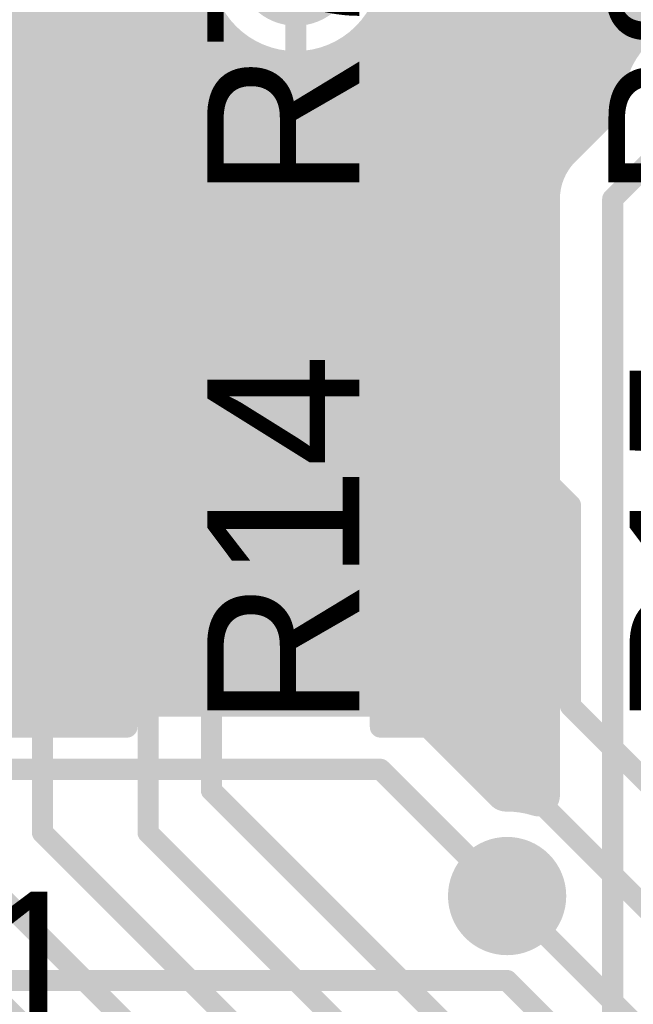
# Model space of a CAD drawing. Extents: x 11.97 to 13.92, y 4.15 to 5.65.
# Tile 19 of 52: x 12.74 to 12.89, y 4.81 to 5.04. Entities that reach past the tile are written whole.
import ezdxf

# ---------------------------------------------------------------- set-up
doc = ezdxf.new("R2010")
doc.units = 0
doc.layers.get('0').update_dxf_attribs({"linetype": 'CONTINUOUS'})
for name, color, linetype in [('BOTTOMLAYER', 5, 'CONTINUOUS'), ('BOTTOMSOLDER', 6, 'CONTINUOUS'), ('TOPLAYER', 1, 'CONTINUOUS'), ('TOPOVERLAY', 2, 'CONTINUOUS'), ('TOPPASTE', 8, 'CONTINUOUS'), ('TOPSOLDER', 216, 'CONTINUOUS')]:
    doc.layers.add(name, color=color, linetype=linetype)

# ---------------------------------------------------------------- blocks, each defined once
blk = doc.blocks.new('0603R_13')
at = {"layer": 'TOPLAYER'}
for points in [[(-0.0125, 0.015), (-0.0425, 0.015), (-0.0125, -0.015), (-0.0425, -0.015)], [(0.0425, 0.015), (0.0125, 0.015), (0.0425, -0.015), (0.0125, -0.015)]]:
    blk.add_solid(points, dxfattribs=at)
at = {"layer": 'TOPOVERLAY', "const_width": 0.005}
for points in [[(-0.05, 0.02), (-0.05, -0.02)], [(-0.05, 0.02), (-0.025, 0.02)], [(0.025, 0.02), (0.05, 0.02)], [(0.05, 0.02), (0.05, -0.02)], [(-0.05, -0.02), (-0.025, -0.02)], [(0.025, -0.02), (0.05, -0.02)]]:
    blk.add_lwpolyline(points, dxfattribs=at)
at = {"layer": 'TOPOVERLAY', "const_width": 0.0025}
for points in [[(-0.05125, 0.02, 1), (-0.04875, 0.02, 1)], [(-0.05125, 0.02, 1), (-0.04875, 0.02, 1)], [(-0.02625, 0.02, 1), (-0.02375, 0.02, 1)], [(0.02375, 0.02, 1), (0.02625, 0.02, 1)], [(0.04875, 0.02, 1), (0.05125, 0.02, 1)], [(0.04875, 0.02, 1), (0.05125, 0.02, 1)], [(-0.05125, -0.02, 1), (-0.04875, -0.02, 1)], [(-0.05125, -0.02, 1), (-0.04875, -0.02, 1)], [(-0.02625, -0.02, 1), (-0.02375, -0.02, 1)], [(0.02375, -0.02, 1), (0.02625, -0.02, 1)], [(0.04875, -0.02, 1), (0.05125, -0.02, 1)], [(0.04875, -0.02, 1), (0.05125, -0.02, 1)]]:
    blk.add_lwpolyline(points, format="xyb", close=True, dxfattribs=at)
at = {"layer": 'TOPPASTE'}
for points in [[(-0.0125, 0.015), (-0.0425, 0.015), (-0.0125, -0.015), (-0.0425, -0.015)], [(0.0425, 0.015), (0.0125, 0.015), (0.0425, -0.015), (0.0125, -0.015)]]:
    blk.add_solid(points, dxfattribs=at)
at = {"layer": 'TOPSOLDER'}
for points in [[(-0.0085, 0.019), (-0.0465, 0.019), (-0.0085, -0.019), (-0.0465, -0.019)], [(0.0465, 0.019), (0.0085, 0.019), (0.0465, -0.019), (0.0085, -0.019)]]:
    blk.add_solid(points, dxfattribs=at)
blk = doc.blocks.new('0603R_17')
at = {"layer": 'TOPLAYER'}
for points in [[(-0.0125, 0.015), (-0.0425, 0.015), (-0.0125, -0.015), (-0.0425, -0.015)], [(0.0425, 0.015), (0.0125, 0.015), (0.0425, -0.015), (0.0125, -0.015)]]:
    blk.add_solid(points, dxfattribs=at)
at = {"layer": 'TOPOVERLAY', "const_width": 0.005}
for points in [[(-0.05, 0.02), (-0.05, -0.02)], [(-0.05, 0.02), (-0.025, 0.02)], [(0.025, 0.02), (0.05, 0.02)], [(0.05, 0.02), (0.05, -0.02)], [(-0.05, -0.02), (-0.025, -0.02)], [(0.025, -0.02), (0.05, -0.02)]]:
    blk.add_lwpolyline(points, dxfattribs=at)
at = {"layer": 'TOPOVERLAY', "const_width": 0.0025}
for points in [[(-0.05125, 0.02, 1), (-0.04875, 0.02, 1)], [(-0.05125, 0.02, 1), (-0.04875, 0.02, 1)], [(-0.02625, 0.02, 1), (-0.02375, 0.02, 1)], [(0.02375, 0.02, 1), (0.02625, 0.02, 1)], [(0.04875, 0.02, 1), (0.05125, 0.02, 1)], [(0.04875, 0.02, 1), (0.05125, 0.02, 1)], [(-0.05125, -0.02, 1), (-0.04875, -0.02, 1)], [(-0.05125, -0.02, 1), (-0.04875, -0.02, 1)], [(-0.02625, -0.02, 1), (-0.02375, -0.02, 1)], [(0.02375, -0.02, 1), (0.02625, -0.02, 1)], [(0.04875, -0.02, 1), (0.05125, -0.02, 1)], [(0.04875, -0.02, 1), (0.05125, -0.02, 1)]]:
    blk.add_lwpolyline(points, format="xyb", close=True, dxfattribs=at)
at = {"layer": 'TOPPASTE'}
for points in [[(-0.0125, 0.015), (-0.0425, 0.015), (-0.0125, -0.015), (-0.0425, -0.015)], [(0.0425, 0.015), (0.0125, 0.015), (0.0425, -0.015), (0.0125, -0.015)]]:
    blk.add_solid(points, dxfattribs=at)
at = {"layer": 'TOPSOLDER'}
for points in [[(-0.0085, 0.019), (-0.0465, 0.019), (-0.0085, -0.019), (-0.0465, -0.019)], [(0.0465, 0.019), (0.0085, 0.019), (0.0465, -0.019), (0.0085, -0.019)]]:
    blk.add_solid(points, dxfattribs=at)
blk = doc.blocks.new('0603R_19')
at = {"layer": 'TOPLAYER'}
for points in [[(-0.0125, 0.015), (-0.0425, 0.015), (-0.0125, -0.015), (-0.0425, -0.015)], [(0.0425, 0.015), (0.0125, 0.015), (0.0425, -0.015), (0.0125, -0.015)]]:
    blk.add_solid(points, dxfattribs=at)
at = {"layer": 'TOPOVERLAY', "const_width": 0.005}
for points in [[(-0.05, -0.02), (-0.05, 0.02)], [(-0.025, 0.02), (-0.05, 0.02)], [(0.05, 0.02), (0.025, 0.02)], [(0.05, -0.02), (0.05, 0.02)], [(-0.025, -0.02), (-0.05, -0.02)], [(0.05, -0.02), (0.025, -0.02)]]:
    blk.add_lwpolyline(points, dxfattribs=at)
at = {"layer": 'TOPOVERLAY', "const_width": 0.0025}
for points in [[(-0.05125, 0.02, 1), (-0.04875, 0.02, 1)], [(-0.05125, 0.02, 1), (-0.04875, 0.02, 1)], [(-0.02625, 0.02, 1), (-0.02375, 0.02, 1)], [(0.02375, 0.02, 1), (0.02625, 0.02, 1)], [(0.04875, 0.02, 1), (0.05125, 0.02, 1)], [(0.04875, 0.02, 1), (0.05125, 0.02, 1)], [(-0.05125, -0.02, 1), (-0.04875, -0.02, 1)], [(-0.05125, -0.02, 1), (-0.04875, -0.02, 1)], [(-0.02625, -0.02, 1), (-0.02375, -0.02, 1)], [(0.02375, -0.02, 1), (0.02625, -0.02, 1)], [(0.04875, -0.02, 1), (0.05125, -0.02, 1)], [(0.04875, -0.02, 1), (0.05125, -0.02, 1)]]:
    blk.add_lwpolyline(points, format="xyb", close=True, dxfattribs=at)
at = {"layer": 'TOPPASTE'}
for points in [[(-0.0125, 0.015), (-0.0425, 0.015), (-0.0125, -0.015), (-0.0425, -0.015)], [(0.0425, 0.015), (0.0125, 0.015), (0.0425, -0.015), (0.0125, -0.015)]]:
    blk.add_solid(points, dxfattribs=at)
at = {"layer": 'TOPSOLDER'}
for points in [[(-0.0085, 0.019), (-0.0465, 0.019), (-0.0085, -0.019), (-0.0465, -0.019)], [(0.0465, 0.019), (0.0085, 0.019), (0.0465, -0.019), (0.0085, -0.019)]]:
    blk.add_solid(points, dxfattribs=at)
blk = doc.blocks.new('0603R_21')
at = {"layer": 'TOPLAYER'}
for points in [[(-0.0125, 0.015), (-0.0425, 0.015), (-0.0125, -0.015), (-0.0425, -0.015)], [(0.0425, 0.015), (0.0125, 0.015), (0.0425, -0.015), (0.0125, -0.015)]]:
    blk.add_solid(points, dxfattribs=at)
at = {"layer": 'TOPOVERLAY', "const_width": 0.005}
for points in [[(-0.05, -0.02), (-0.05, 0.02)], [(-0.025, 0.02), (-0.05, 0.02)], [(0.05, 0.02), (0.025, 0.02)], [(0.05, -0.02), (0.05, 0.02)], [(-0.025, -0.02), (-0.05, -0.02)], [(0.05, -0.02), (0.025, -0.02)]]:
    blk.add_lwpolyline(points, dxfattribs=at)
at = {"layer": 'TOPOVERLAY', "const_width": 0.0025}
for points in [[(-0.05125, 0.02, 1), (-0.04875, 0.02, 1)], [(-0.05125, 0.02, 1), (-0.04875, 0.02, 1)], [(-0.02625, 0.02, 1), (-0.02375, 0.02, 1)], [(0.02375, 0.02, 1), (0.02625, 0.02, 1)], [(0.04875, 0.02, 1), (0.05125, 0.02, 1)], [(0.04875, 0.02, 1), (0.05125, 0.02, 1)], [(-0.05125, -0.02, 1), (-0.04875, -0.02, 1)], [(-0.05125, -0.02, 1), (-0.04875, -0.02, 1)], [(-0.02625, -0.02, 1), (-0.02375, -0.02, 1)], [(0.02375, -0.02, 1), (0.02625, -0.02, 1)], [(0.04875, -0.02, 1), (0.05125, -0.02, 1)], [(0.04875, -0.02, 1), (0.05125, -0.02, 1)]]:
    blk.add_lwpolyline(points, format="xyb", close=True, dxfattribs=at)
at = {"layer": 'TOPPASTE'}
for points in [[(-0.0125, 0.015), (-0.0425, 0.015), (-0.0125, -0.015), (-0.0425, -0.015)], [(0.0425, 0.015), (0.0125, 0.015), (0.0425, -0.015), (0.0125, -0.015)]]:
    blk.add_solid(points, dxfattribs=at)
at = {"layer": 'TOPSOLDER'}
for points in [[(-0.0085, 0.019), (-0.0465, 0.019), (-0.0085, -0.019), (-0.0465, -0.019)], [(0.0465, 0.019), (0.0085, 0.019), (0.0465, -0.019), (0.0085, -0.019)]]:
    blk.add_solid(points, dxfattribs=at)

msp = doc.modelspace()

# ---------------------------------------------------------------- linework, layer by layer
at = {"layer": 'BOTTOMLAYER'}
for points, const_width in [([(12.864, 4.859678), (12.864, 5.132564)], 0.01), ([(12.784, 4.8825), (12.784, 5.128929)], 0.01), ([(12.856, 4.863749), (12.856, 5.124722)], 0.01), ([(12.872, 5.011715), (12.872, 5.121434)], 0.01), ([(12.776, 4.8825), (12.776, 5.119603)], 0.01), ([(12.848, 4.871749), (12.848, 5.117274)], 0.01), ([(12.768, 4.8825), (12.768, 5.114279)], 0.01), ([(12.88, 5.019749), (12.88, 5.115359)], 0.01), ([(12.76, 4.8825), (12.76, 5.11127)], 0.01), ([(12.888, 5.038144), (12.888, 5.111842)], 0.01), ([(12.744, 4.8825), (12.744, 5.110453)], 0.01), ([(12.752, 4.8825), (12.752, 5.11005)], 0.01), ([(12.84, 4.879361), (12.84, 5.060986)], 0.01), ([(12.832, 4.882385), (12.832, 5.043126)], 0.01), ([(12.7175, 5.04), (12.79, 5.04)], 0.01), ([(12.83, 5.04), (12.889646, 5.04)], 0.01), ([(12.792, 4.8825), (12.792, 5.037651)], 0.01), ([(12.824, 4.8825), (12.824, 5.034288)], 0.01), ([(12.7175, 5.032), (12.800202, 5.032)], 0.01), ([(12.8, 4.8825), (12.8, 5.032087)], 0.01), ([(12.819798, 5.032), (12.884375, 5.032)], 0.01), ([(12.808, 4.8825), (12.808, 5.03008)], 0.01), ([(12.816, 4.8825), (12.816, 5.030731)], 0.01), ([(12.7175, 5.024), (12.882545, 5.024)], 0.01), ([(12.872626, 5.012374), (12.882501, 5.02225)], 0.01), ([(12.885, 5), (12.9075, 5.0225)], 0.005), ([(12.719209, 5.016), (12.876251, 5.016)], 0.01), ([(12.723685, 5.008), (12.869436, 5.008)], 0.01), ([(12.725, 5), (12.8675, 5)], 0.01), ([(12.8675, 4.858848), (12.8675, 5)], 0.01), ([(12.885, 4.725), (12.885, 5)], 0.005), ([(12.723685, 4.992), (12.8675, 4.992)], 0.01), ([(12.719209, 4.984), (12.8675, 4.984)], 0.01), ([(12.707, 4.976), (12.8675, 4.976)], 0.01), ([(12.5475, 4.968), (12.8675, 4.968)], 0.01), ([(12.5475, 4.96), (12.8675, 4.96)], 0.01), ([(12.5475, 4.952), (12.8675, 4.952)], 0.01), ([(12.5475, 4.944), (12.8675, 4.944)], 0.01), ([(12.5475, 4.936), (12.8675, 4.936)], 0.01), ([(12.5475, 4.928), (12.8675, 4.928)], 0.01), ([(12.5475, 4.92), (12.8675, 4.92)], 0.01), ([(12.5475, 4.912), (12.8675, 4.912)], 0.01), ([(12.5475, 4.904), (12.8675, 4.904)], 0.01), ([(12.5475, 4.896), (12.8675, 4.896)], 0.01), ([(12.5475, 4.888), (12.8675, 4.888)], 0.01), ([(12.6, 4.8825), (12.83, 4.8825)], 0.01), ([(12.839014, 4.88), (12.8675, 4.88)], 0.01), ([(12.842374, 4.877374), (12.85975, 4.859999)], 0.01), ([(12.847749, 4.872), (12.8675, 4.872)], 0.01), ([(12.855749, 4.864), (12.8675, 4.864)], 0.01), ([(12.6, 4.865), (12.83, 4.865)], 0.005), ([(12.83, 4.865), (12.86, 4.835)], 0.005), ([(12.58, 4.815), (12.835, 4.815)], 0.005), ([(12.835, 4.815), (12.855, 4.795)], 0.005)]:
    msp.add_lwpolyline(points, dxfattribs=dict(at, const_width=const_width))
at = {"layer": 'BOTTOMLAYER', "const_width": 0.01}
for points in [[(12.835, 5.055, -2.252934), (12.8075, 5.079875)], [(12.882501, 5.02225, -0.543809), (12.9175, 5.045413)], [(12.8675, 5, -0.198912), (12.872626, 5.012374)], [(12.8675, 5, -0.198912), (12.872626, 5.012374)], [(12.83, 4.8825, -0.198912), (12.842374, 4.877374)], [(12.83, 4.8825, -0.198912), (12.842374, 4.877374)], [(12.85975, 4.859999, -0.078835), (12.8675, 4.858848)]]:
    msp.add_lwpolyline(points, format="xyb", dxfattribs=at)
at = {"layer": 'BOTTOMLAYER'}
for points, const_width in [([(12.8295, 5.043126, 1), (12.8345, 5.043126, 1)], 0.005), ([(12.7875, 5.04, 1), (12.7925, 5.04, 1)], 0.005), ([(12.8275, 5.04, 1), (12.8325, 5.04, 1)], 0.005), ([(12.887146, 5.04, 1), (12.892146, 5.04, 1)], 0.005), ([(12.7895, 5.037651, 1), (12.7945, 5.037651, 1)], 0.005), ([(12.8855, 5.038144, 1), (12.8905, 5.038144, 1)], 0.005), ([(12.8215, 5.034288, 1), (12.8265, 5.034288, 1)], 0.005), ([(12.7975, 5.032087, 1), (12.8025, 5.032087, 1)], 0.005), ([(12.797702, 5.032, 1), (12.802702, 5.032, 1)], 0.005), ([(12.817298, 5.032, 1), (12.822298, 5.032, 1)], 0.005), ([(12.881875, 5.032, 1), (12.886875, 5.032, 1)], 0.005), ([(12.8055, 5.03008, 1), (12.8105, 5.03008, 1)], 0.005), ([(12.8135, 5.030731, 1), (12.8185, 5.030731, 1)], 0.005), ([(12.880001, 5.02225, 1), (12.885001, 5.02225, 1)], 0.005), ([(12.880001, 5.02225, 1), (12.885001, 5.02225, 1)], 0.005), ([(12.880045, 5.024, 1), (12.885045, 5.024, 1)], 0.005), ([(12.8775, 5.019749, 1), (12.8825, 5.019749, 1)], 0.005), ([(12.873751, 5.016, 1), (12.878751, 5.016, 1)], 0.005), ([(12.8695, 5.011715, 1), (12.8745, 5.011715, 1)], 0.005), ([(12.870126, 5.012374, 1), (12.875126, 5.012374, 1)], 0.005), ([(12.870126, 5.012374, 1), (12.875126, 5.012374, 1)], 0.005), ([(12.870126, 5.012374, 1), (12.875126, 5.012374, 1)], 0.005), ([(12.866936, 5.008, 1), (12.871936, 5.008, 1)], 0.005), ([(12.865, 5, 1), (12.87, 5, 1)], 0.005), ([(12.865, 5, 1), (12.87, 5, 1)], 0.005), ([(12.865, 5, 1), (12.87, 5, 1)], 0.005), ([(12.865, 5, 1), (12.87, 5, 1)], 0.005), ([(12.88375, 5, 1), (12.88625, 5, 1)], 0.0025), ([(12.88375, 5, 1), (12.88625, 5, 1)], 0.0025), ([(12.865, 4.992, 1), (12.87, 4.992, 1)], 0.005), ([(12.865, 4.984, 1), (12.87, 4.984, 1)], 0.005), ([(12.865, 4.976, 1), (12.87, 4.976, 1)], 0.005), ([(12.865, 4.968, 1), (12.87, 4.968, 1)], 0.005), ([(12.865, 4.96, 1), (12.87, 4.96, 1)], 0.005), ([(12.865, 4.952, 1), (12.87, 4.952, 1)], 0.005), ([(12.865, 4.944, 1), (12.87, 4.944, 1)], 0.005), ([(12.865, 4.936, 1), (12.87, 4.936, 1)], 0.005), ([(12.865, 4.928, 1), (12.87, 4.928, 1)], 0.005), ([(12.865, 4.92, 1), (12.87, 4.92, 1)], 0.005), ([(12.865, 4.912, 1), (12.87, 4.912, 1)], 0.005), ([(12.865, 4.904, 1), (12.87, 4.904, 1)], 0.005), ([(12.865, 4.896, 1), (12.87, 4.896, 1)], 0.005), ([(12.865, 4.888, 1), (12.87, 4.888, 1)], 0.005), ([(12.7415, 4.8825, 1), (12.7465, 4.8825, 1)], 0.005), ([(12.7495, 4.8825, 1), (12.7545, 4.8825, 1)], 0.005), ([(12.7575, 4.8825, 1), (12.7625, 4.8825, 1)], 0.005), ([(12.7655, 4.8825, 1), (12.7705, 4.8825, 1)], 0.005), ([(12.7735, 4.8825, 1), (12.7785, 4.8825, 1)], 0.005), ([(12.7815, 4.8825, 1), (12.7865, 4.8825, 1)], 0.005), ([(12.7895, 4.8825, 1), (12.7945, 4.8825, 1)], 0.005), ([(12.7975, 4.8825, 1), (12.8025, 4.8825, 1)], 0.005), ([(12.8055, 4.8825, 1), (12.8105, 4.8825, 1)], 0.005), ([(12.8135, 4.8825, 1), (12.8185, 4.8825, 1)], 0.005), ([(12.8215, 4.8825, 1), (12.8265, 4.8825, 1)], 0.005), ([(12.8275, 4.8825, 1), (12.8325, 4.8825, 1)], 0.005), ([(12.8275, 4.8825, 1), (12.8325, 4.8825, 1)], 0.005), ([(12.8275, 4.8825, 1), (12.8325, 4.8825, 1)], 0.005), ([(12.8295, 4.882385, 1), (12.8345, 4.882385, 1)], 0.005), ([(12.836514, 4.88, 1), (12.841514, 4.88, 1)], 0.005), ([(12.865, 4.88, 1), (12.87, 4.88, 1)], 0.005), ([(12.8375, 4.879361, 1), (12.8425, 4.879361, 1)], 0.005), ([(12.839874, 4.877374, 1), (12.844874, 4.877374, 1)], 0.005), ([(12.839874, 4.877374, 1), (12.844874, 4.877374, 1)], 0.005), ([(12.839874, 4.877374, 1), (12.844874, 4.877374, 1)], 0.005), ([(12.845249, 4.872, 1), (12.850249, 4.872, 1)], 0.005), ([(12.8455, 4.871749, 1), (12.8505, 4.871749, 1)], 0.005), ([(12.865, 4.872, 1), (12.87, 4.872, 1)], 0.005), ([(12.853249, 4.864, 1), (12.858249, 4.864, 1)], 0.005), ([(12.8535, 4.863749, 1), (12.8585, 4.863749, 1)], 0.005), ([(12.865, 4.864, 1), (12.87, 4.864, 1)], 0.005), ([(12.82875, 4.865, 1), (12.83125, 4.865, 1)], 0.0025), ([(12.82875, 4.865, 1), (12.83125, 4.865, 1)], 0.0025), ([(12.85725, 4.859999, 1), (12.86225, 4.859999, 1)], 0.005), ([(12.85725, 4.859999, 1), (12.86225, 4.859999, 1)], 0.005), ([(12.8615, 4.859678, 1), (12.8665, 4.859678, 1)], 0.005), ([(12.865, 4.858848, 1), (12.87, 4.858848, 1)], 0.005), ([(12.865, 4.858848, 1), (12.87, 4.858848, 1)], 0.005), ([(12.85875, 4.835, 1), (12.86125, 4.835, 1)], 0.0025), ([(12.83375, 4.815, 1), (12.83625, 4.815, 1)], 0.0025), ([(12.83375, 4.815, 1), (12.83625, 4.815, 1)], 0.0025)]:
    msp.add_lwpolyline(points, format="xyb", close=True, dxfattribs=dict(at, const_width=const_width))
at = {"layer": 'BOTTOMSOLDER', "const_width": 0.014}
for points in [[(12.803, 5.055, 1), (12.817, 5.055, 1)], [(12.853, 4.835, 1), (12.867, 4.835, 1)]]:
    msp.add_lwpolyline(points, format="xyb", close=True, dxfattribs=at)
at = {"layer": 'TOPLAYER', "const_width": 0.005}
for points in [[(12.81, 4.9375), (12.81, 5.055)], [(12.775, 5.05), (12.79, 5.035)], [(12.79, 4.86), (12.79, 5.035)], [(12.75, 4.9525), (12.75, 5.0225)], [(12.85, 4.9525), (12.85, 5.0225)], [(12.75, 4.9525), (12.775, 4.9275)], [(12.85, 4.9525), (12.875, 4.9275)], [(12.81, 4.9375), (12.85, 4.8975)], [(12.775, 4.85), (12.775, 4.9275)], [(12.875, 4.88), (12.875, 4.9275)], [(12.6525, 4.8975), (12.766733, 4.783267)], [(12.75, 4.85), (12.75, 4.8975)], [(12.85, 4.875), (12.85, 4.8975)], [(12.68, 4.895), (12.786418, 4.788582)], [(12.875, 4.88), (12.943897, 4.811103)], [(12.85, 4.875), (12.924212, 4.800788)], [(12.79, 4.86), (12.835, 4.815)], [(12.75, 4.85), (12.806103, 4.793897)], [(12.775, 4.85), (12.825788, 4.799212)], [(12.86, 4.835), (12.905, 4.79)], [(12.835, 4.815), (12.86, 4.815)], [(12.86, 4.815), (12.884842, 4.790158)]]:
    msp.add_lwpolyline(points, dxfattribs=at)
at = {"layer": 'TOPLAYER', "const_width": 0.0025}
for points in [[(12.78875, 5.035, 1), (12.79125, 5.035, 1)], [(12.78875, 5.035, 1), (12.79125, 5.035, 1)], [(12.74875, 5.0225, 1), (12.75125, 5.0225, 1)], [(12.84875, 5.0225, 1), (12.85125, 5.0225, 1)], [(12.74875, 4.9525, 1), (12.75125, 4.9525, 1)], [(12.74875, 4.9525, 1), (12.75125, 4.9525, 1)], [(12.84875, 4.9525, 1), (12.85125, 4.9525, 1)], [(12.84875, 4.9525, 1), (12.85125, 4.9525, 1)], [(12.80875, 4.9375, 1), (12.81125, 4.9375, 1)], [(12.80875, 4.9375, 1), (12.81125, 4.9375, 1)], [(12.77375, 4.9275, 1), (12.77625, 4.9275, 1)], [(12.77375, 4.9275, 1), (12.77625, 4.9275, 1)], [(12.87375, 4.9275, 1), (12.87625, 4.9275, 1)], [(12.87375, 4.9275, 1), (12.87625, 4.9275, 1)], [(12.74875, 4.8975, 1), (12.75125, 4.8975, 1)], [(12.84875, 4.8975, 1), (12.85125, 4.8975, 1)], [(12.84875, 4.8975, 1), (12.85125, 4.8975, 1)], [(12.87375, 4.88, 1), (12.87625, 4.88, 1)], [(12.87375, 4.88, 1), (12.87625, 4.88, 1)], [(12.84875, 4.875, 1), (12.85125, 4.875, 1)], [(12.84875, 4.875, 1), (12.85125, 4.875, 1)], [(12.78875, 4.86, 1), (12.79125, 4.86, 1)], [(12.78875, 4.86, 1), (12.79125, 4.86, 1)], [(12.74875, 4.85, 1), (12.75125, 4.85, 1)], [(12.74875, 4.85, 1), (12.75125, 4.85, 1)], [(12.77375, 4.85, 1), (12.77625, 4.85, 1)], [(12.77375, 4.85, 1), (12.77625, 4.85, 1)], [(12.85875, 4.835, 1), (12.86125, 4.835, 1)], [(12.83375, 4.815, 1), (12.83625, 4.815, 1)], [(12.83375, 4.815, 1), (12.83625, 4.815, 1)], [(12.85875, 4.815, 1), (12.86125, 4.815, 1)], [(12.85875, 4.815, 1), (12.86125, 4.815, 1)]]:
    msp.add_lwpolyline(points, format="xyb", close=True, dxfattribs=at)
at = {"layer": 'TOPSOLDER', "const_width": 0.014}
for points in [[(12.803, 5.055, 1), (12.817, 5.055, 1)], [(12.853, 4.835, 1), (12.867, 4.835, 1)]]:
    msp.add_lwpolyline(points, format="xyb", close=True, dxfattribs=at)

# ---------------------------------------------------------------- block references
for name, p, rotation in [('0603R_13', (12.75, 5.05), 90), ('0603R_17', (12.85, 5.05), 90), ('0603R_19', (12.75, 4.925), 270), ('0603R_21', (12.85, 4.925), 270)]:
    msp.add_blockref(name, p, dxfattribs=dict(rotation=rotation))

# ---------------------------------------------------------------- texts
at = {"layer": 'TOPOVERLAY'}
for s, p in [('R7', (12.825, 5)), ('R8', (12.92, 5)), ('R14', (12.825, 4.875)), ('R15', (12.925, 4.875))]:
    msp.add_text(s, height=0.036, rotation=90, dxfattribs=at).set_placement(p)
msp.add_text('U1', height=0.036, dxfattribs=at).set_placement((12.7, 4.8))

doc.saveas('drawing.dxf')
